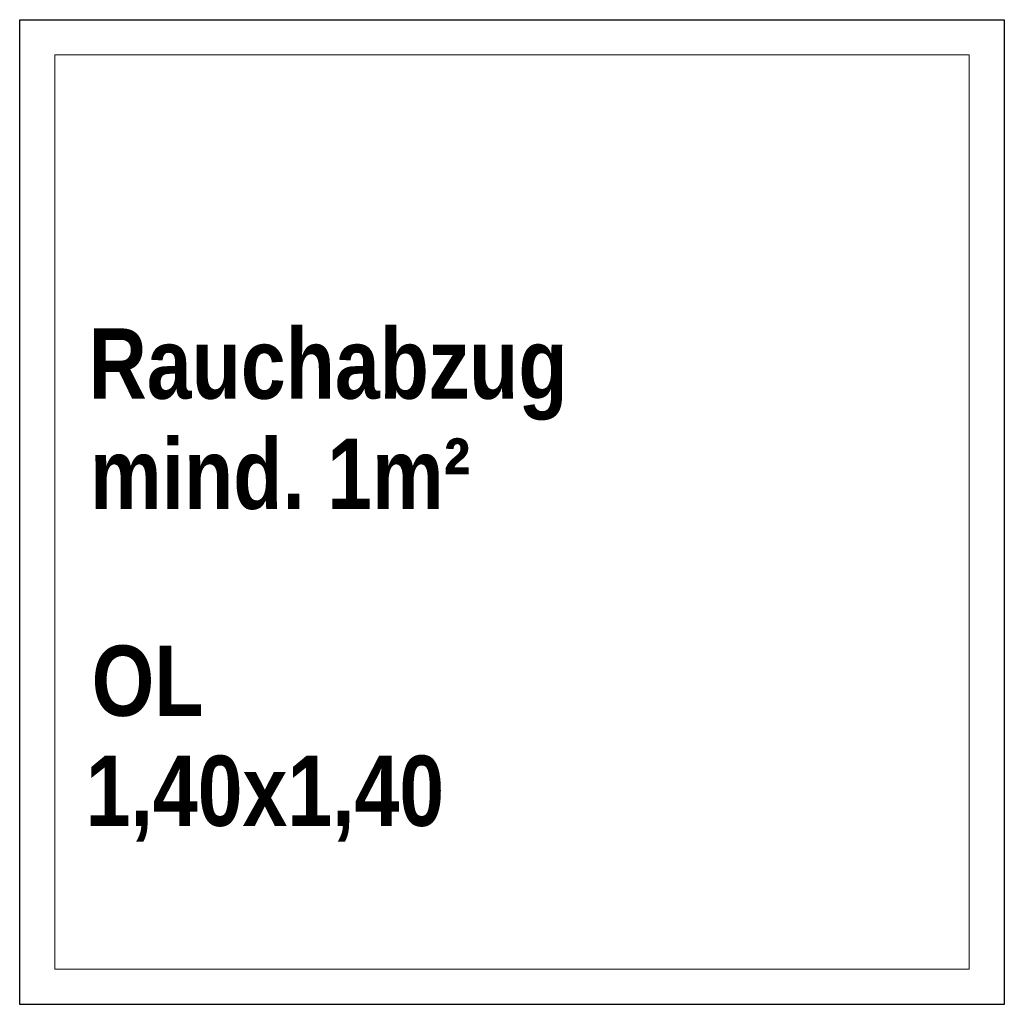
# Model space of a CAD drawing. Header units: millimetres. Extents: x 634730 to 711346, y 362082 to 425615.
# Tile 60 of 160: x 673700 to 675100, y 398859 to 400259. Entities that reach past the tile are written whole.
import ezdxf
from ezdxf.enums import TextEntityAlignment as Align

# ---------------------------------------------------------------- set-up
doc = ezdxf.new("R2010")
doc.units = ezdxf.units.MM
doc.header["$LTSCALE"] = 50
doc.linetypes.add('Strichlinie', pattern=[0.4, 0.3, -0.1])
doc.linetypes.add('Strichlinie_ lang', pattern=[0.529167, 0.3175, -0.211667])
for name, color, linetype in [('1_EG', 7, 'Continuous'), ('A_Brandschutz', 7, 'Continuous'), ('A_Dach Belag', 7, 'Continuous'), ('A_Decken', 7, 'Continuous'), ('A_Deckenspiegel', 7, 'Continuous'), ('A_Möblierung fest', 7, 'Continuous'), ('A_Raumflächen', 7, 'Continuous')]:
    doc.layers.add(name, color=color, linetype=linetype)
doc.styles.add('ERSTELLTER_STIL_1', font='ARIALN.TTF')
doc.styles.add('ERSTELLTER_STIL_2', font='ARIALNB.TTF')

# ---------------------------------------------------------------- blocks, each defined once
blk = doc.blocks.new('A$C85d2cf1a')
at = {"layer": 'A_Dach Belag', "color": 7, "linetype": 'Continuous', "lineweight": 18, "flags": 128}
for points in [[(27.7179, 36.7765), (27.7179, 38.1765)], [(27.7179, 38.1765), (29.1179, 38.1765)], [(29.1179, 38.1765), (29.1179, 36.7765)], [(27.7679, 38.1265), (27.7679, 36.8265)], [(29.0679, 38.1265), (27.7679, 38.1265)], [(29.0679, 36.8265), (29.0679, 38.1265)], [(27.7679, 36.8265), (29.0679, 36.8265)], [(29.1179, 36.7765), (27.7179, 36.7765)]]:
    blk.add_lwpolyline(points, dxfattribs=at)
at = {"layer": 'A_Decken', "color": 7, "linetype": 'Strichlinie_ lang', "lineweight": 25}
for p, q in [((27.7179, 38.1765), (29.1179, 38.1765)), ((27.7179, 36.7765), (27.7179, 38.1765)), ((29.1179, 38.1765), (29.1179, 36.7765)), ((29.1179, 36.7765), (27.7179, 36.7765))]:
    blk.add_line(p, q, dxfattribs=at)
at = {"layer": 'A_Deckenspiegel', "color": 7, "linetype": 'Strichlinie', "lineweight": 13}
for p, q in [((27.7179, 38.1765), (29.1179, 38.1765)), ((27.7179, 36.7765), (27.7179, 38.1765)), ((29.1179, 38.1765), (29.1179, 36.7765)), ((29.1179, 36.7765), (27.7179, 36.7765))]:
    blk.add_line(p, q, dxfattribs=at)
at = {"layer": 'A_Brandschutz', "color": 1, "style": 'ERSTELLTER_STIL_2'}
for s, p in [('Rauchabzug', (27.816, 37.6376)), ('mind. 1m²', (27.8178, 37.4809))]:
    blk.add_text(s, height=0.1, dxfattribs=at).set_placement(p)
at = {"layer": 'A_Deckenspiegel', "color": 7, "style": 'ERSTELLTER_STIL_2'}
for s, p in [('OL', (27.8202, 37.1867)), ('1,40x1,40', (27.8118, 37.0302))]:
    blk.add_text(s, height=0.1, rotation=359.9988, dxfattribs=at).set_placement(p)
at = {"layer": 'A_Möblierung fest', "color": 7, "lineweight": 13, "style": 'ERSTELLTER_STIL_2', "text_generation_flag": 2}
blk.add_attdef('txt', text='', height=0.12, rotation=359.9988, dxfattribs=at).set_placement((23.514, 39.2921), align=Align.MIDDLE_CENTER)
at = {"layer": 'A_Möblierung fest', "color": 7, "lineweight": 13, "style": 'ERSTELLTER_STIL_2'}
blk.add_attdef('txt', text='', height=0.12, dxfattribs=at).set_placement((10.172, 25.6523), align=Align.MIDDLE_CENTER)
at = {"layer": 'A_Raumflächen', "color": 7, "lineweight": 18}
for tag, style, p in [('DUMMY_850', 'ERSTELLTER_STIL_1', (31.5414, 25.9585)), ('DUMMY_850', 'ERSTELLTER_STIL_1', (48.3798, 25.9585)), ('ROOM_NAME', 'ERSTELLTER_STIL_1', (30.4276, 25.9283)), ('ROOM_NAME', 'ERSTELLTER_STIL_1', (47.266, 25.9283)), ('floorCode', 'ERSTELLTER_STIL_2', (30.5258, 25.6828)), ('stFloorCovering', 'ERSTELLTER_STIL_2', (31.0934, 25.6828)), ('floorCode', 'ERSTELLTER_STIL_2', (47.3642, 25.6828)), ('stFloorCovering', 'ERSTELLTER_STIL_2', (47.9319, 25.6828)), ('DUMMY_851', 'ERSTELLTER_STIL_2', (30.5258, 25.4675)), ('DUMMY_851', 'ERSTELLTER_STIL_2', (47.3642, 25.4675)), ('measuredNetAreaCode', 'ERSTELLTER_STIL_2', (30.5258, 25.1917)), ('measuredNetAreaCode', 'ERSTELLTER_STIL_2', (47.3642, 25.1917))]:
    blk.add_attdef(tag, text='', height=0.125, dxfattribs=dict(at, style=style)).set_placement(p, align=Align.TOP_LEFT)

msp = doc.modelspace()

# ---------------------------------------------------------------- block references
at = {"layer": '1_EG', "xscale": 1000, "yscale": 1000, "zscale": 1000}
msp.add_blockref('A$C85d2cf1a', (645981.7, 362082.4, 41515.3), dxfattribs=at)

doc.saveas('drawing.dxf')
